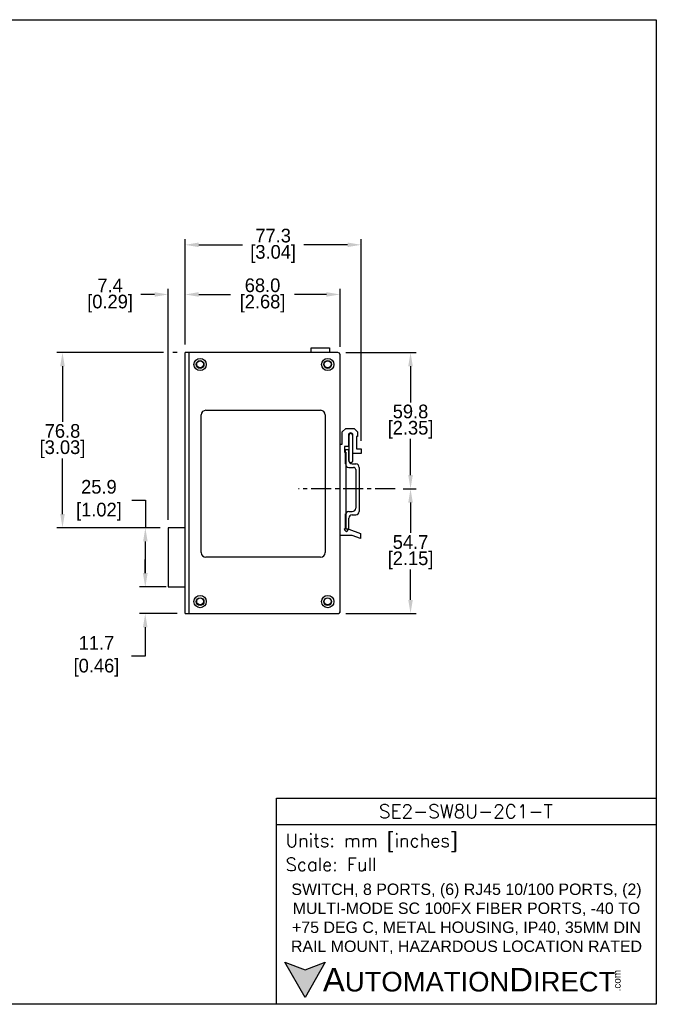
# Model space of a CAD drawing. Header units: inches. Extents: x 0 to 559, y 0 to 432.
# Tile 4 of 4: x 279 to 559, y 0 to 432. Entities that reach past the tile are written whole.
import ezdxf

# ---------------------------------------------------------------- set-up
doc = ezdxf.new("R2010")
doc.units = ezdxf.units.IN
doc.header["$LTSCALE"] = 10
doc.header["$MEASUREMENT"] = 0
doc.linetypes.add('CENTER', pattern=[0.4, 0.25, -0.05, 0.05, -0.05])
for name, color, linetype in [('CENTER', 40, 'CENTER'), ('DIMENSIONS', 140, 'Continuous'), ('TEXT', 140, 'Continuous')]:
    doc.layers.add(name, color=color, linetype=linetype)
doc.styles.add('ROMANS', font='romans.shx')
doc.styles.add('型式1', font='txt')
doc.dimstyles.get("Standard").update_dxf_attribs({"dimtxt": 6, "dimasz": 6, "dimexe": 2.5, "dimexo": 3.5, "dimgap": 1, "dimtad": 0, "dimtih": 1, "dimtoh": 1, "dimdec": 1, "dimzin": 0, "dimdsep": 46, "dimtxsty": 'Standard', "dimcen": 0, "dimadec": 0, "dimazin": 0, "dimtfac": 1, "dimtdec": 1, "dimtofl": 0, "dimtmove": 0, "dimatfit": 3, "dimfxl": 1, "dimtolj": 1, "dimtzin": 0, "dimarcsym": 0})

# ---------------------------------------------------------------- blocks, each defined once
blk = doc.blocks.new('*D12')
at = {"layer": 'DEFPOINTS', "color": 0, "transparency": 16777216}
for p in [(334.56, 209.01), (344.58, 209.01), (347.21, 183.09)]:
    blk.add_point(p, dxfattribs=at)
at = {"layer": 'DIMENSIONS', "color": 0, "lineweight": -2, "transparency": 16777216}
for p, q in [((328.56, 221.05), (334.56, 221.05)), ((334.56, 221.05), (334.56, 209.01)), ((341.08, 209.01), (332.06, 209.01)), ((334.56, 189.09), (334.56, 203.01)), ((343.71, 183.09), (332.06, 183.09))]:
    blk.add_line(p, q, dxfattribs=at)
at = {"layer": 'DIMENSIONS', "color": 0, "transparency": 16777216}
for points in [[(333.56, 203.01), (335.56, 203.01), (334.56, 209.01)], [(333.56, 189.09), (335.56, 189.09), (334.56, 183.09)]]:
    blk.add_solid(points, dxfattribs=at)
at = {"layer": 'DIMENSIONS', "color": 0, "transparency": 16777216, "insert": (313.06, 221.05), "char_height": 6, "attachment_point": 5}
blk.add_mtext('\\A1; 25.9\\P [1.02]', dxfattribs=at)
blk = doc.blocks.new('*D13')
at = {"layer": 'DEFPOINTS', "color": 0, "transparency": 16777216}
for p in [(298.19, 285.84), (351.98, 285.84), (344.58, 209.01)]:
    blk.add_point(p, dxfattribs=at)
at = {"layer": 'DIMENSIONS', "color": 0, "lineweight": -2, "transparency": 16777216}
for p, q in [((342.58, 285.84), (295.69, 285.84)), ((348.48, 285.84), (346.58, 285.84)), ((298.19, 279.84), (298.19, 255.42)), ((298.19, 215.01), (298.19, 239.42)), ((332.56, 209.01), (295.69, 209.01)), ((341.08, 209.01), (336.56, 209.01))]:
    blk.add_line(p, q, dxfattribs=at)
at = {"layer": 'DIMENSIONS', "color": 0, "transparency": 16777216}
for points in [[(297.19, 279.84), (299.19, 279.84), (298.19, 285.84)], [(297.19, 215.01), (299.19, 215.01), (298.19, 209.01)]]:
    blk.add_solid(points, dxfattribs=at)
at = {"layer": 'DIMENSIONS', "color": 0, "transparency": 16777216, "char_height": 6, "attachment_point": 5}
for s, insert in [('\\A1;76.8', (298.19, 251.42)), ('\\A1;[3.03]', (298.19, 243.42))]:
    blk.add_mtext(s, dxfattribs=dict(at, insert=insert))
blk = doc.blocks.new('*D14')
at = {"layer": 'DEFPOINTS', "color": 0, "transparency": 16777216}
for p in [(344.58, 311.3), (351.98, 285.84), (344.58, 209.01)]:
    blk.add_point(p, dxfattribs=at)
at = {"layer": 'DIMENSIONS', "color": 0, "lineweight": -2, "transparency": 16777216}
for p, q in [((338.58, 311.3), (332.58, 311.3)), ((344.58, 212.51), (344.58, 313.8)), ((351.98, 289.34), (351.98, 313.8)), ((357.98, 311.3), (363.98, 311.3))]:
    blk.add_line(p, q, dxfattribs=at)
at = {"layer": 'DIMENSIONS', "color": 0, "transparency": 16777216}
for points in [[(338.58, 312.3), (338.58, 310.3), (344.58, 311.3)], [(357.98, 312.3), (357.98, 310.3), (351.98, 311.3)]]:
    blk.add_solid(points, dxfattribs=at)
at = {"layer": 'DIMENSIONS', "color": 0, "transparency": 16777216, "char_height": 6, "attachment_point": 5}
for s, insert in [('\\A1;7.4', (319.08, 315.3)), ('\\A1;[0.29]', (319.08, 307.3))]:
    blk.add_mtext(s, dxfattribs=dict(at, insert=insert))
blk = doc.blocks.new('*D17')
at = {"layer": 'DEFPOINTS', "color": 0, "transparency": 16777216}
for p in [(444.13, 226.06), (450.93, 226.06), (418.98, 171.34)]:
    blk.add_point(p, dxfattribs=at)
at = {"layer": 'DIMENSIONS', "color": 0, "lineweight": -2, "transparency": 16777216}
for p, q in [((447.63, 226.06), (453.43, 226.06)), ((450.93, 220.06), (450.93, 206.7)), ((450.93, 177.34), (450.93, 190.7)), ((422.48, 171.34), (453.43, 171.34))]:
    blk.add_line(p, q, dxfattribs=at)
at = {"layer": 'DIMENSIONS', "color": 0, "transparency": 16777216}
for points in [[(449.93, 220.06), (451.93, 220.06), (450.93, 226.06)], [(449.93, 177.34), (451.93, 177.34), (450.93, 171.34)]]:
    blk.add_solid(points, dxfattribs=at)
at = {"layer": 'DIMENSIONS', "color": 0, "transparency": 16777216, "char_height": 6, "attachment_point": 5}
for s, insert in [('\\A1;54.7', (450.93, 202.7)), ('\\A1;[2.15]', (450.93, 194.7))]:
    blk.add_mtext(s, dxfattribs=dict(at, insert=insert))
blk = doc.blocks.new('*D18')
at = {"layer": 'DEFPOINTS', "color": 0, "transparency": 16777216}
for p in [(418.98, 285.84), (450.93, 285.84), (444.13, 226.06)]:
    blk.add_point(p, dxfattribs=at)
at = {"layer": 'DIMENSIONS', "color": 0, "lineweight": -2, "transparency": 16777216}
for p, q in [((422.48, 285.84), (453.43, 285.84)), ((450.93, 279.84), (450.93, 263.95)), ((450.93, 232.06), (450.93, 247.95)), ((447.63, 226.06), (453.43, 226.06))]:
    blk.add_line(p, q, dxfattribs=at)
at = {"layer": 'DIMENSIONS', "color": 0, "transparency": 16777216}
for points in [[(449.93, 279.84), (451.93, 279.84), (450.93, 285.84)], [(449.93, 232.06), (451.93, 232.06), (450.93, 226.06)]]:
    blk.add_solid(points, dxfattribs=at)
at = {"layer": 'DIMENSIONS', "color": 0, "transparency": 16777216, "char_height": 6, "attachment_point": 5}
for s, insert in [('\\A1;59.8', (450.93, 259.95)), ('\\A1;[2.35]', (450.93, 251.95))]:
    blk.add_mtext(s, dxfattribs=dict(at, insert=insert))
blk = doc.blocks.new('*D19')
at = {"layer": 'DEFPOINTS', "color": 0, "transparency": 16777216}
for p in [(419.98, 311.3), (351.98, 285.84), (419.98, 284.84)]:
    blk.add_point(p, dxfattribs=at)
at = {"layer": 'DIMENSIONS', "color": 0, "lineweight": -2, "transparency": 16777216}
for p, q in [((351.98, 289.34), (351.98, 313.8)), ((357.98, 311.3), (371.98, 311.3)), ((413.98, 311.3), (399.98, 311.3)), ((419.98, 288.34), (419.98, 313.8))]:
    blk.add_line(p, q, dxfattribs=at)
at = {"layer": 'DIMENSIONS', "color": 0, "transparency": 16777216}
for points in [[(357.98, 312.3), (357.98, 310.3), (351.98, 311.3)], [(413.98, 312.3), (413.98, 310.3), (419.98, 311.3)]]:
    blk.add_solid(points, dxfattribs=at)
at = {"layer": 'DIMENSIONS', "color": 0, "transparency": 16777216, "char_height": 6, "attachment_point": 5}
for s, insert in [('\\A1;68.0', (385.98, 315.3)), ('\\A1;[2.68]', (385.98, 307.3))]:
    blk.add_mtext(s, dxfattribs=dict(at, insert=insert))
blk = doc.blocks.new('*D20')
at = {"layer": 'DEFPOINTS', "color": 0, "transparency": 16777216}
for p in [(429.28, 333.07), (351.98, 285.84), (429.28, 243.59)]:
    blk.add_point(p, dxfattribs=at)
at = {"layer": 'DIMENSIONS', "color": 0, "lineweight": -2, "transparency": 16777216}
for p, q in [((351.98, 289.34), (351.98, 335.57)), ((357.98, 333.07), (377.13, 333.07)), ((423.28, 333.07), (404.13, 333.07)), ((429.28, 247.09), (429.28, 335.57))]:
    blk.add_line(p, q, dxfattribs=at)
at = {"layer": 'DIMENSIONS', "color": 0, "transparency": 16777216}
for points in [[(357.98, 334.07), (357.98, 332.07), (351.98, 333.07)], [(423.28, 334.07), (423.28, 332.07), (429.28, 333.07)]]:
    blk.add_solid(points, dxfattribs=at)
at = {"layer": 'DIMENSIONS', "color": 0, "transparency": 16777216, "char_height": 6, "attachment_point": 5}
for s, insert in [('\\A1;77.3', (390.63, 337.07)), ('\\A1;[3.04]', (390.63, 329.07))]:
    blk.add_mtext(s, dxfattribs=dict(at, insert=insert))
blk = doc.blocks.new('*D22')
at = {"layer": 'DEFPOINTS', "color": 0, "transparency": 16777216}
for p in [(344.58, 183.09), (334.49, 171.34), (351.98, 171.34)]:
    blk.add_point(p, dxfattribs=at)
at = {"layer": 'DIMENSIONS', "color": 0, "lineweight": -2, "transparency": 16777216}
for p, q in [((334.49, 189.09), (334.49, 195.09)), ((341.08, 183.09), (331.99, 183.09)), ((348.48, 171.34), (331.99, 171.34)), ((334.49, 165.34), (334.49, 152.62)), ((334.49, 152.62), (328.49, 152.62))]:
    blk.add_line(p, q, dxfattribs=at)
at = {"layer": 'DIMENSIONS', "color": 0, "transparency": 16777216}
for points in [[(333.49, 189.09), (335.49, 189.09), (334.49, 183.09)], [(333.49, 165.34), (335.49, 165.34), (334.49, 171.34)]]:
    blk.add_solid(points, dxfattribs=at)
at = {"layer": 'DIMENSIONS', "color": 0, "transparency": 16777216, "insert": (311.99, 152.62), "char_height": 6, "attachment_point": 5}
blk.add_mtext('\\A1; 11.7\\P [0.46]', dxfattribs=at)

msp = doc.modelspace()

# ---------------------------------------------------------------- hatches: boundary and pattern name
at = {"layer": 'TEXT'}
msp.add_hatch(color=256, dxfattribs=at).paths.add_polyline_path([(413.49, 18.42), (404.62, 15.19), (395.75, 18.42), (404.62, 3.05)])

# ---------------------------------------------------------------- linework, layer by layer
for p, q in [((353.71, 285.84), (351.98, 285.84)), ((351.98, 171.34), (351.98, 285.84)), ((353.71, 171.34), (353.71, 285.84)), ((418.98, 285.84), (353.71, 285.84)), ((407.38, 285.84), (407.38, 287.84)), ((407.38, 287.84), (415.38, 287.84)), ((415.38, 287.84), (415.38, 285.84)), ((419.98, 172.09), (419.98, 284.84)), ((361.08, 260.49), (411.48, 260.49)), ((359.08, 198.09), (359.08, 258.49)), ((413.48, 258.49), (413.48, 198.09)), ((420.98, 251.09), (422.48, 252.59)), ((420.98, 245.59), (420.98, 251.09)), ((422.48, 252.59), (426.18, 252.59)), ((426.18, 252.59), (427.68, 251.09)), ((427.68, 251.09), (427.68, 248.99)), ((423.68, 249.59), (423.68, 244.59)), ((423.93, 246.59), (423.93, 249.59)), ((423.93, 246.21), (423.93, 246.59)), ((423.93, 238.61), (423.93, 246.21)), ((425.43, 249.59), (425.43, 246.59)), ((425.43, 246.59), (425.43, 246.21)), ((425.43, 246.21), (425.43, 238.61)), ((425.68, 241.59), (425.68, 249.59)), ((427.68, 248.99), (427.18, 248.99)), ((427.18, 248.99), (427.18, 243.59)), ((419.98, 245.59), (420.98, 245.59)), ((421.98, 244.59), (421.98, 242.09)), ((423.68, 244.59), (421.98, 244.59)), ((421.98, 242.09), (422.48, 242.09)), ((422.38, 236.98), (422.38, 243.31)), ((422.38, 243.31), (423.88, 243.31)), ((422.48, 242.09), (422.48, 208.81)), ((423.88, 238.48), (423.88, 243.31)), ((427.18, 243.59), (429.28, 243.59)), ((429.28, 243.59), (429.28, 241.59)), ((429.28, 241.59), (425.68, 241.59)), ((423.88, 235.48), (425.88, 235.48)), ((425.38, 236.98), (426.88, 236.98)), ((426.88, 234.48), (426.88, 217.65)), ((428.38, 235.48), (428.38, 216.15)), ((423.88, 216.15), (425.38, 216.15)), ((422.38, 208.31), (422.38, 215.15)), ((422.38, 208.31), (422.38, 214.65)), ((423.88, 208.31), (423.88, 213.15)), ((425.38, 214.65), (426.88, 214.65)), ((422.48, 208.81), (421.86, 208.19)), ((421.86, 208.19), (422.81, 207.25)), ((423.88, 208.31), (422.38, 208.31)), ((422.81, 207.25), (423.88, 208.31)), ((423.88, 208.31), (428.98, 206.52)), ((425.28, 205.59), (419.98, 205.59)), ((428.98, 204.29), (425.28, 205.59)), ((428.98, 206.52), (428.98, 204.29)), ((411.48, 196.09), (361.08, 196.09)), ((351.98, 171.34), (353.71, 171.34)), ((353.71, 171.34), (418.98, 171.34)), ((419.98, 171.84), (419.84, 171.84)), ((419.98, 171.84), (419.98, 172.34))]:
    msp.add_line(p, q)
msp.add_lwpolyline([(351.96, 209.01), (344.58, 209.01), (344.58, 183.09), (351.98, 183.09)], close=True)
for centre, radius in [((358.58, 280.59), 2.7), ((358.58, 280.59), 1.7), ((358.58, 280.69), 1.5), ((414.58, 280.59), 2.7), ((414.58, 280.59), 1.7), ((414.58, 280.69), 1.5), ((358.58, 176.59), 2.7), ((358.58, 176.59), 1.7), ((358.58, 176.69), 1.5), ((414.58, 176.59), 2.7), ((414.58, 176.59), 1.7), ((414.58, 176.69), 1.5)]:
    msp.add_circle(centre, radius)
for centre, radius, start, end in [((418.98, 284.84), 1, 0, 90), ((361.08, 258.49), 2, 90, 180), ((411.48, 258.49), 2, 0, 90), ((424.68, 249.59), 1, 0, 180), ((424.68, 249.59), 0.75, 0, 180), ((425.38, 238.48), 1.5, 180, 270), ((423.88, 236.98), 1.5, 180, 270), ((425.88, 234.48), 1, 0, 90), ((426.88, 235.48), 1.5, 0, 90), ((423.88, 214.65), 1.5, 90, 180), ((425.38, 217.65), 1.5, 270, 0), ((426.88, 216.15), 1.5, 270, 0), ((425.38, 213.15), 1.5, 90, 180), ((361.08, 198.09), 2, 180, 270), ((411.48, 198.09), 2, 270, 0), ((418.98, 172.34), 1, 270, 0)]:
    msp.add_arc(centre, radius, start, end)
for points, knots in [([(423.93, 238.26), (423.93, 238.26), (423.93, 238.27), (423.93, 238.54), (423.93, 238.92), (423.93, 239.24), (423.93, 239.43), (423.93, 239.55), (423.93, 239.63)], [0, 0, 0, 0, 0.195502, 0.461645, 0.729399, 0.857588, 0.899091, 1, 1, 1, 1]), ([(425.43, 238.25), (425.42, 238.17), (425.41, 238.02), (425.31, 237.83), (425.19, 237.69), (425.05, 237.59), (424.91, 237.52), (424.75, 237.49), (424.59, 237.49), (424.42, 237.53), (424.25, 237.62), (424.09, 237.76), (423.96, 237.97), (423.94, 238.15), (423.93, 238.25)], [0, 0, 0, 0, 0.10193, 0.191022, 0.265767, 0.326723, 0.413463, 0.466842, 0.525788, 0.620192, 0.688233, 0.773782, 0.878352, 1, 1, 1, 1]), ([(425.43, 239.63), (425.43, 239.42), (425.43, 238.99), (425.43, 238.53), (425.43, 238.27), (425.43, 238.27), (425.43, 238.26)], [0, 0, 0, 0, 0.276712, 0.545191, 0.814272, 1, 1, 1, 1])]:
    msp.add_open_spline(points, degree=3, knots=knots)
at = {"layer": 'CENTER', "ltscale": 3.5}
msp.add_line((444.13, 226.06), (401.8, 226.06), dxfattribs=at)
at = {"layer": 'DEFPOINTS'}
msp.add_lwpolyline([(558.8, 0), (0, 0), (0, 431.8), (558.8, 431.8)], close=True, dxfattribs=at)
at = {"layer": 'TEXT'}
msp.add_line((392.18, 78.85), (558.8, 78.85), dxfattribs=at)
for points in [[(392.18, 0), (392.18, 90.33), (558.8, 90.33), (558.8, 0)], [(413.49, 18.42), (404.62, 3.05), (395.75, 18.42), (404.62, 15.19)]]:
    msp.add_lwpolyline(points, close=True, dxfattribs=at)

# ---------------------------------------------------------------- texts
for s, insert, char_height, width, attachment_point, style in [('SE2-SW8U-2C1-T', (475.23, 84.67), 5.9396, 111.8034, 5, 'ROMANS'), (' Units: mm [inches]', (392.18, 70.86), 5.7425, 166.6158, 4, 'ROMANS'), (' Scale: Full', (392.18, 61.34), 5.7425, 166.6158, 4, 'ROMANS'), ('{\\fArial|b0|i0|c0|p34;     \\H1.2x;A\\H0.8333x;UTOMATION\\H1.2x;D\\H0.8333x;IRECT}', (395.75, 10.73), 8.6137, 145.913, 4, '型式1')]:
    msp.add_mtext(s, dxfattribs=dict(at, insert=insert, char_height=char_height, width=width, attachment_point=attachment_point, style=style))
at = {"layer": 'TEXT', "insert": (475.49, 37.49), "char_height": 5, "width": 163.4581, "attachment_point": 5}
msp.add_mtext('{\\fArial|b0|i0|c0|p34;SWITCH, 8 PORTS, (6) RJ45 10/100 PORTS, (2) MULTI-MODE SC 100FX FIBER PORTS, -40 TO +75 DEG C, METAL HOUSING, IP40, 35MM DIN RAIL MOUNT, HAZARDOUS LOCATION RATED}', dxfattribs=at)
at = {"layer": 'TEXT', "insert": (540.01, 5.68), "char_height": 3.1009, "width": 9.1891, "attachment_point": 1, "rotation": 90, "style": '型式1'}
msp.add_mtext('{\\fArial|b0|i0|c0|p34;.com}', dxfattribs=at)

# ---------------------------------------------------------------- dimensions: what is measured, and where the dimension line sits
at = {"layer": 'DIMENSIONS'}
for base, p2, picture, middle in [((429.28, 333.07), (429.28, 243.59), '*D20', (390.63, 333.07)), ((344.58, 311.3), (344.58, 209.01), '*D14', (319.08, 311.3)), ((419.98, 311.3), (419.98, 284.84), '*D19', (385.98, 311.3))]:
    dim = msp.add_linear_dim(base=base, p1=(351.98, 285.84), p2=p2, dimstyle='Standard', override={"dimpost": '\\X'}, dxfattribs=at)
    dim.commit()
    dim.dimension.update_dxf_attribs({"geometry": picture, "text_midpoint": middle})
for base, p1, p2, picture, middle in [((298.19, 285.84), (344.58, 209.01), (351.98, 285.84), '*D13', (298.19, 247.42)), ((450.93, 285.84), (444.13, 226.06), (418.98, 285.84), '*D18', (450.93, 255.95)), ((450.93, 226.06), (418.98, 171.34), (444.13, 226.06), '*D17', (450.93, 198.7))]:
    dim = msp.add_linear_dim(base=base, p1=p1, p2=p2, angle=90, dimstyle='Standard', override={"dimpost": '\\X'}, dxfattribs=at)
    dim.commit()
    dim.dimension.update_dxf_attribs({"geometry": picture, "text_midpoint": middle})
for base, p1, p2, override, picture, middle in [((334.56, 209.01), (347.21, 183.09), (344.58, 209.01), {"dimpost": '\\X', "dimtmove": 1}, '*D12', (333.45, 221.05)), ((334.4923, 171.3405), (344.5764, 183.0891), (351.9764, 171.3405), {"dimpost": '\\X'}, '*D22', (311.9923, 152.6212))]:
    dim = msp.add_linear_dim(base=base, p1=p1, p2=p2, angle=90, text=' <>', dimstyle='Standard', override=override, dxfattribs=at)
    dim.commit()
    dim.dimension.update_dxf_attribs({"geometry": picture, "text_midpoint": middle, "dimtype": 160})

doc.saveas('drawing.dxf')
